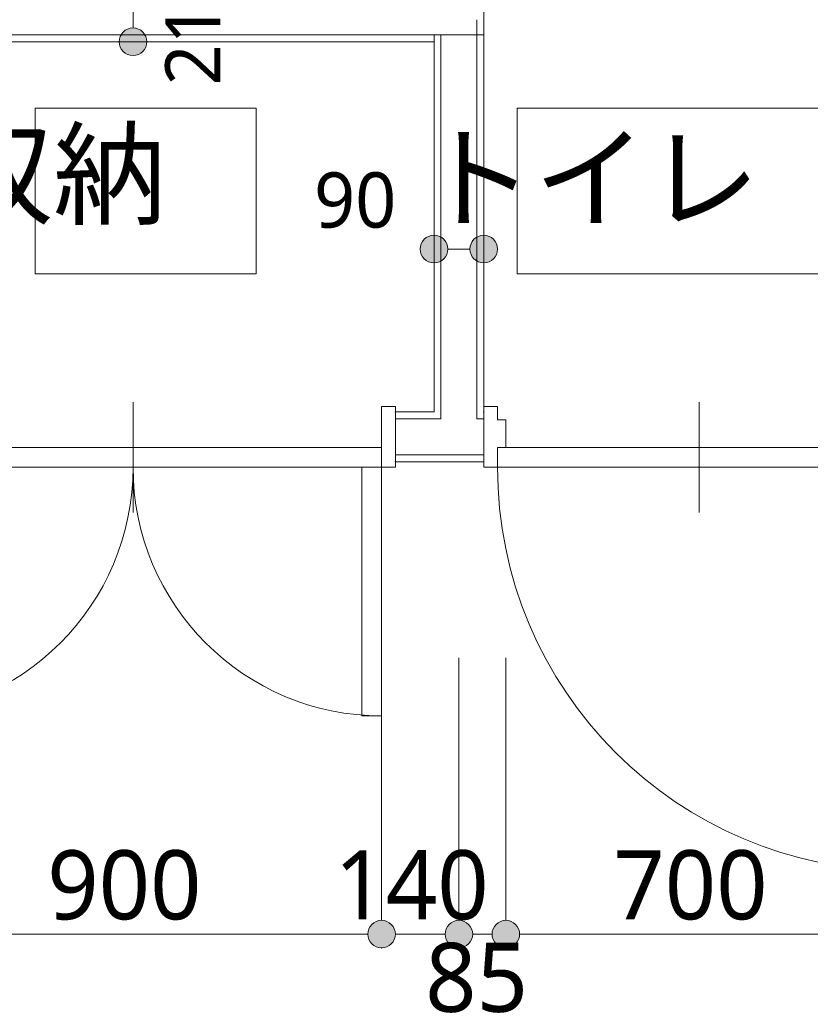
# Model space of a CAD drawing. Header units: millimetres. Extents: x 0 to 841, y 0 to 1188.
# Tile 76 of 98: x 623 to 651, y 1041 to 1077. Entities that reach past the tile are written whole.
import ezdxf
from ezdxf.xclip import XClip

# ---------------------------------------------------------------- set-up
doc = ezdxf.new("R2010")
doc.units = ezdxf.units.MM
doc.header["$MEASUREMENT"] = 0
doc.header["$XCLIPFRAME"] = 0
doc.linetypes.add('Wipeout_Contour', pattern=[1000, 0, -1000])
for name, color, linetype, lineweight in [('Archicadドア_ペン_番号__23', 7, 'Continuous', 15), ('壁-間仕切り_ペン_番号__141', 7, 'Continuous', 15), ('室名.★_ペン_番号__46', 7, 'Continuous', 13), ('寸法_ペン_番号__45', 7, 'Continuous', 13), ('寸法_ペン_番号__46', 7, 'Continuous', 13)]:
    doc.layers.add(name, color=color, linetype=linetype, lineweight=lineweight)
for name, color, linetype, lineweight, true_color in [('Archicadドア_ペン_番号__63', 251, 'Continuous', 5, 0x6a6a6a), ('壁-間仕切り_ペン_番号__161', 251, 'Continuous', 5, 0x6a6a6a), ('室名.★_ペン_番号__85', 251, 'Continuous', 5, 0x6a6a6a), ('寸法_ペン_番号__85', 251, 'Continuous', 5, 0x6a6a6a)]:
    doc.layers.add(name, color=color, linetype=linetype, lineweight=lineweight, true_color=true_color)
for name, color, linetype in [('壁-間仕切り', 7, 'Continuous'), ('室名.★', 7, 'Continuous'), ('寸法', 7, 'Continuous'), ('床', 7, 'Continuous')]:
    doc.layers.add(name, color=color, linetype=linetype)
doc.styles.add('GENERATED_STYLE_1', font='meiryo.ttc')

# ---------------------------------------------------------------- blocks, each defined once
blk = doc.blocks.new('図面_6_6', base_point=(598.263, 1001.922))
at = {"color": 254, "linetype": 'Wipeout_Contour', "lineweight": 0, "ltscale": 22881.22973}
blk.add_wipeout([(488.263, 926.959), (582.263, 926.959), (724.263, 926.959), (724.263, 969.859), (709.263, 969.859), (709.263, 976.959), (724.263, 976.959), (724.263, 1021.959), (686.663, 1021.959), (686.663, 1062.859), (655.963, 1062.859), (655.963, 1094.959), (636.763, 1094.959), (636.763, 1078.959), (614.963, 1078.959), (614.963, 1061.059), (582.263, 1061.059), (582.263, 991.959), (488.263, 991.959)], dxfattribs=at).dxf.layer = '床'
at = {"layer": '寸法', "linetype": 'Continuous', "lineweight": 0, "true_color": 0x000000}
for points in [[(635.263, 1043.959), (635.301, 1043.767), (635.409, 1043.605), (635.571, 1043.497), (635.763, 1043.459), (635.954, 1043.497), (636.116, 1043.605), (636.225, 1043.767), (636.263, 1043.959), (636.225, 1044.15), (636.116, 1044.312), (635.954, 1044.421), (635.763, 1044.459), (635.571, 1044.421), (635.409, 1044.312), (635.301, 1044.15)], [(638.063, 1043.959), (638.101, 1043.767), (638.209, 1043.605), (638.371, 1043.497), (638.563, 1043.459), (638.754, 1043.497), (638.916, 1043.605), (639.025, 1043.767), (639.063, 1043.959), (639.025, 1044.15), (638.916, 1044.312), (638.754, 1044.421), (638.563, 1044.459), (638.371, 1044.421), (638.209, 1044.312), (638.101, 1044.15)], [(639.763, 1043.959), (639.801, 1043.767), (639.909, 1043.605), (640.071, 1043.497), (640.263, 1043.459), (640.454, 1043.497), (640.616, 1043.605), (640.725, 1043.767), (640.763, 1043.959), (640.725, 1044.15), (640.616, 1044.312), (640.454, 1044.421), (640.263, 1044.459), (640.071, 1044.421), (639.909, 1044.312), (639.801, 1044.15)]]:
    blk.add_hatch(color=18, dxfattribs=at).paths.add_polyline_path(points)
at = {"layer": 'Archicadドア_ペン_番号__23', "color": 7, "linetype": 'Continuous', "lineweight": 15}
for p, q in [((635.763, 1060.859), (635.763, 1063.059)), ((635.763, 1063.059), (636.263, 1063.059)), ((639.963, 1062.579), (639.963, 1063.059)), ((640.263, 1062.579), (639.963, 1062.579)), ((640.263, 1061.579), (640.263, 1062.579)), ((617.763, 1061.579), (626.763, 1061.579)), ((626.763, 1061.579), (635.763, 1061.579)), ((626.763, 1060.859), (626.763, 1061.579)), ((626.763, 1061.579), (626.763, 1060.859)), ((635.763, 1061.579), (635.763, 1060.859)), ((639.963, 1060.859), (639.963, 1061.579)), ((639.963, 1061.579), (640.263, 1061.579)), ((639.963, 1061.579), (654.563, 1061.579)), ((639.963, 1060.859), (639.963, 1061.579)), ((626.763, 1060.859), (617.763, 1060.859)), ((635.763, 1060.859), (626.763, 1060.859)), ((636.263, 1060.859), (635.763, 1060.859)), ((639.463, 1060.859), (639.963, 1060.859)), ((654.563, 1060.859), (639.963, 1060.859))]:
    blk.add_line(p, q, dxfattribs=at)
at = {"layer": 'Archicadドア_ペン_番号__63', "color": 251, "linetype": 'Continuous', "lineweight": 5, "true_color": 0x6a6a6a}
for p, q in [((626.763, 1059.219), (626.763, 1063.219)), ((647.263, 1059.219), (647.263, 1063.219)), ((635.043, 1051.859), (635.043, 1060.859)), ((635.043, 1060.859), (635.763, 1060.859)), ((635.763, 1060.859), (635.763, 1051.859)), ((635.763, 1051.859), (635.043, 1051.859))]:
    blk.add_line(p, q, dxfattribs=at)
for centre, radius, start, end in [((617.763, 1060.859), 9, 270, 0), ((635.763, 1060.859), 9, 180, 270), ((654.563, 1060.859), 14.6, 180, 270)]:
    blk.add_arc(centre, radius, start, end, dxfattribs=at)
at = {"layer": '寸法_ペン_番号__45', "color": 7, "linetype": 'Continuous', "lineweight": 13}
for centre in [(635.763, 1043.959), (638.563, 1043.959), (640.263, 1043.959)]:
    blk.add_circle(centre, 0.5, dxfattribs=at)
at = {"layer": '寸法_ペン_番号__85', "color": 251, "linetype": 'Continuous', "lineweight": 5, "true_color": 0x6a6a6a}
for p, q in [((635.763, 1044.459), (635.763, 1053.959)), ((638.563, 1044.459), (638.563, 1053.959)), ((640.263, 1044.459), (640.263, 1053.959)), ((618.263, 1043.959), (635.263, 1043.959)), ((636.263, 1043.959), (638.063, 1043.959)), ((639.063, 1043.959), (639.763, 1043.959)), ((640.763, 1043.959), (653.763, 1043.959))]:
    blk.add_line(p, q, dxfattribs=at)
for p in [(635.763, 1043.459), (638.563, 1043.459), (640.263, 1043.459)]:
    blk.add_point(p, dxfattribs=at)
at = {"layer": '寸法_ペン_番号__46', "color": 7, "linetype": 'Continuous', "lineweight": 13, "attachment_point": 7, "style": 'GENERATED_STYLE_1'}
for s, insert, char_height, width in [('\\A1;{\\pql;\\fMeiryo|b0|i0|c128|p0;\\W1.000000;90}', (633.319, 1069.505), 2, 3.31252), ('\\A1;{\\pql;\\fMeiryo|b0|i0|c128|p0;\\W1.000000;900}', (623.657, 1044.459), 2.5, 6.21095), ('\\A1;{\\pql;\\fMeiryo|b0|i0|c128|p0;\\W1.000000;140}', (634.057, 1044.459), 2.5, 6.21095), ('\\A1;{\\pql;\\fMeiryo|b0|i0|c128|p0;\\W1.000000;700}', (644.157, 1044.459), 2.5, 6.21095), ('\\A1;{\\pql;\\fMeiryo|b0|i0|c128|p0;\\W1.000000;85}', (637.342, 1041.109), 2.5, 4.14065)]:
    blk.add_mtext(s, dxfattribs=dict(at, insert=insert, char_height=char_height, width=width))
at = {"color": 254, "linetype": 'Wipeout_Contour', "lineweight": 0, "ltscale": 3755.475016}
blk.add_wipeout([(639.213, 1076.509), (639.213, 1076.259), (639.463, 1076.259)], dxfattribs=at).dxf.layer = '壁-間仕切り'
at = {"color": 254, "linetype": 'Wipeout_Contour', "lineweight": 0, "ltscale": 4959.29873}
blk.add_wipeout([(637.913, 1062.609), (639.213, 1062.609), (639.213, 1062.859), (637.913, 1062.859)], dxfattribs=at).dxf.layer = '壁-間仕切り'
at = {"color": 254, "linetype": 'Wipeout_Contour', "lineweight": 0, "ltscale": 4952.544114}
blk.add_wipeout([(636.263, 1061.309), (636.263, 1061.059), (639.463, 1061.059), (639.463, 1061.309)], dxfattribs=at).dxf.layer = '壁-間仕切り'
at = {"color": 254, "linetype": 'Wipeout_Contour', "lineweight": 0, "ltscale": 4964.116434}
blk.add_wipeout([(623.219, 1067.859), (631.219, 1067.859), (631.219, 1073.859), (623.219, 1073.859)], dxfattribs=at).dxf.layer = '室名.★'
at = {"layer": 'Archicadドア_ペン_番号__23', "color": 7, "linetype": 'Continuous', "lineweight": 15}
for p in [(636.263, 1061.059), (639.463, 1061.059)]:
    blk.add_point(p, dxfattribs=at)
at = {"layer": '壁-間仕切り_ペン_番号__141', "color": 7, "linetype": 'Continuous', "lineweight": 15, "flags": 128}
blk.add_lwpolyline([(636.263, 1061.059), (639.463, 1061.059)], dxfattribs=at)
at = {"layer": '室名.★_ペン_番号__85', "color": 251, "linetype": 'Continuous', "lineweight": 5, "true_color": 0x6a6a6a, "flags": 128}
blk.add_lwpolyline([(623.219, 1067.859), (631.219, 1067.859), (631.219, 1073.859), (623.219, 1073.859)], close=True, dxfattribs=at)
at = {"color": 254, "linetype": 'Wipeout_Contour', "lineweight": 0, "ltscale": 3755.688481}
blk.add_wipeout([(638.663, 1077.059), (638.663, 1076.509), (639.213, 1076.509)], dxfattribs=at).dxf.layer = '壁-間仕切り'
at = {"color": 254, "linetype": 'Wipeout_Contour', "lineweight": 0, "ltscale": 5035.320436}
blk.add_wipeout([(639.463, 1076.509), (639.463, 1092.259), (639.213, 1092.259), (639.213, 1076.509)], dxfattribs=at).dxf.layer = '壁-間仕切り'
at = {"color": 254, "linetype": 'Wipeout_Contour', "lineweight": 0, "ltscale": 5035.885654}
blk.add_wipeout([(639.213, 1077.059), (639.213, 1092.509), (638.663, 1092.509), (638.663, 1077.059)], dxfattribs=at).dxf.layer = '壁-間仕切り'
at = {"color": 254, "linetype": 'Wipeout_Contour', "lineweight": 0, "ltscale": 3756.166723}
blk.add_wipeout([(639.463, 1076.509), (639.213, 1076.509), (639.463, 1076.259)], dxfattribs=at).dxf.layer = '壁-間仕切り'
at = {"layer": '壁-間仕切り_ペン_番号__141', "color": 7, "linetype": 'Continuous', "lineweight": 15, "flags": 128}
blk.add_lwpolyline([(639.463, 1076.259), (639.463, 1092.259)], dxfattribs=at)
at = {"color": 254, "linetype": 'Wipeout_Contour', "lineweight": 0, "ltscale": 3756.791839}
blk.add_wipeout([(639.213, 1077.059), (638.663, 1077.059), (639.213, 1076.509)], dxfattribs=at).dxf.layer = '壁-間仕切り'
at = {"layer": '壁-間仕切り_ペン_番号__161', "color": 251, "linetype": 'Continuous', "lineweight": 5, "true_color": 0x6a6a6a}
for p, q in [((639.213, 1076.509), (639.213, 1077.059)), ((638.663, 1076.509), (639.213, 1076.509))]:
    blk.add_line(p, q, dxfattribs=at)
at = {"color": 254, "linetype": 'Wipeout_Contour', "lineweight": 0, "ltscale": 4982.43905}
blk.add_wipeout([(639.213, 1076.509), (614.313, 1076.509), (614.313, 1076.259), (639.213, 1076.259)], dxfattribs=at).dxf.layer = '壁-間仕切り'
at = {"layer": '壁-間仕切り_ペン_番号__141', "color": 7, "linetype": 'Continuous', "lineweight": 15, "flags": 128}
blk.add_lwpolyline([(614.313, 1076.259), (639.213, 1076.259)], dxfattribs=at)
at = {"color": 254, "linetype": 'Wipeout_Contour', "lineweight": 0, "ltscale": 4983.806025}
blk.add_wipeout([(638.663, 1077.059), (614.863, 1077.059), (614.863, 1076.509), (638.663, 1076.509)], dxfattribs=at).dxf.layer = '壁-間仕切り'
at = {"layer": '寸法', "linetype": 'Continuous', "lineweight": 0, "true_color": 0x000000}
blk.add_hatch(color=18, dxfattribs=at).paths.add_polyline_path([(626.263, 1076.259), (626.301, 1076.067), (626.409, 1075.905), (626.571, 1075.797), (626.763, 1075.759), (626.954, 1075.797), (627.116, 1075.905), (627.225, 1076.067), (627.263, 1076.259), (627.225, 1076.45), (627.116, 1076.612), (626.954, 1076.721), (626.763, 1076.759), (626.571, 1076.721), (626.409, 1076.612), (626.301, 1076.45)])
at = {"layer": '壁-間仕切り_ペン_番号__161', "color": 251, "linetype": 'Continuous', "lineweight": 5, "true_color": 0x6a6a6a}
for p, q in [((614.863, 1076.509), (638.663, 1076.509)), ((638.663, 1076.509), (639.213, 1076.509))]:
    blk.add_line(p, q, dxfattribs=at)
at = {"layer": '寸法_ペン_番号__45', "color": 7, "linetype": 'Continuous', "lineweight": 13}
blk.add_circle((626.763, 1076.259), 0.5, dxfattribs=at)
at = {"layer": '寸法_ペン_番号__85', "color": 251, "linetype": 'Continuous', "lineweight": 5, "true_color": 0x6a6a6a}
blk.add_line((626.763, 1079.959), (626.763, 1076.759), dxfattribs=at)
at = {"layer": '寸法_ペン_番号__46', "color": 7, "linetype": 'Continuous', "lineweight": 13, "insert": (629.956, 1074.676), "char_height": 2, "width": 4.96876, "attachment_point": 7, "rotation": 90, "style": 'GENERATED_STYLE_1'}
blk.add_mtext('\\A1;{\\pql;\\fMeiryo|b0|i0|c128|p0;\\W1.000000;210}', dxfattribs=at)
at = {"color": 254, "linetype": 'Wipeout_Contour', "lineweight": 0, "ltscale": 4981.574966}
blk.add_wipeout([(637.663, 1076.509), (637.663, 1062.859), (637.913, 1062.859), (637.913, 1076.509)], dxfattribs=at).dxf.layer = '壁-間仕切り'
at = {"color": 254, "linetype": 'Wipeout_Contour', "lineweight": 0, "ltscale": 4984.753002}
blk.add_wipeout([(639.463, 1062.859), (639.463, 1076.509), (639.213, 1076.509), (639.213, 1062.859)], dxfattribs=at).dxf.layer = '壁-間仕切り'
at = {"layer": 'Archicadドア_ペン_番号__23', "color": 7, "linetype": 'Continuous', "lineweight": 15}
blk.add_line((639.963, 1063.059), (639.463, 1063.059), dxfattribs=at)
at = {"layer": '壁-間仕切り_ペン_番号__141', "color": 7, "linetype": 'Continuous', "lineweight": 15, "flags": 128}
for points in [[(637.663, 1076.509), (637.663, 1062.859)], [(639.463, 1062.859), (639.463, 1076.509)]]:
    blk.add_lwpolyline(points, dxfattribs=at)
at = {"color": 254, "linetype": 'Wipeout_Contour', "lineweight": 0, "ltscale": 4983.163384}
blk.add_wipeout([(637.913, 1076.509), (637.913, 1062.859), (639.213, 1062.859), (639.213, 1076.509)], dxfattribs=at).dxf.layer = '壁-間仕切り'
at = {"layer": '寸法', "linetype": 'Continuous', "lineweight": 0, "true_color": 0x000000}
for points in [[(637.163, 1068.755), (637.201, 1068.564), (637.309, 1068.401), (637.471, 1068.293), (637.663, 1068.255), (637.854, 1068.293), (638.016, 1068.401), (638.125, 1068.564), (638.163, 1068.755), (638.125, 1068.946), (638.016, 1069.108), (637.854, 1069.217), (637.663, 1069.255), (637.471, 1069.217), (637.309, 1069.108), (637.201, 1068.946)], [(638.963, 1068.755), (639.001, 1068.564), (639.109, 1068.401), (639.271, 1068.293), (639.463, 1068.255), (639.654, 1068.293), (639.816, 1068.401), (639.925, 1068.564), (639.963, 1068.755), (639.925, 1068.946), (639.816, 1069.108), (639.654, 1069.217), (639.463, 1069.255), (639.271, 1069.217), (639.109, 1069.108), (639.001, 1068.946)]]:
    blk.add_hatch(color=18, dxfattribs=at).paths.add_polyline_path(points)
at = {"layer": '壁-間仕切り_ペン_番号__141', "color": 7, "linetype": 'Continuous', "lineweight": 15, "flags": 128}
for points in [[(637.663, 1076.509), (637.913, 1076.509)], [(637.913, 1076.509), (639.213, 1076.509)], [(639.213, 1076.509), (639.463, 1076.509)]]:
    blk.add_lwpolyline(points, dxfattribs=at)
at = {"layer": '壁-間仕切り_ペン_番号__161', "color": 251, "linetype": 'Continuous', "lineweight": 5, "true_color": 0x6a6a6a}
for p, q in [((637.913, 1076.509), (637.913, 1062.859)), ((639.213, 1062.859), (639.213, 1076.509)), ((637.913, 1062.859), (637.913, 1062.609)), ((639.213, 1062.609), (639.213, 1062.859))]:
    blk.add_line(p, q, dxfattribs=at)
at = {"layer": '寸法_ペン_番号__45', "color": 7, "linetype": 'Continuous', "lineweight": 13}
for centre in [(637.663, 1068.755), (639.463, 1068.755)]:
    blk.add_circle(centre, 0.5, dxfattribs=at)
at = {"layer": '寸法_ペン_番号__85', "color": 251, "linetype": 'Continuous', "lineweight": 5, "true_color": 0x6a6a6a}
blk.add_line((638.963, 1068.755), (638.163, 1068.755), dxfattribs=at)
at = {"color": 254, "linetype": 'Wipeout_Contour', "lineweight": 0, "ltscale": 4957.702702}
blk.add_wipeout([(637.663, 1062.609), (637.913, 1062.609), (637.913, 1062.859), (637.663, 1062.859)], dxfattribs=at).dxf.layer = '壁-間仕切り'
at = {"color": 254, "linetype": 'Wipeout_Contour', "lineweight": 0, "ltscale": 4960.895966}
blk.add_wipeout([(639.213, 1062.609), (639.463, 1062.609), (639.463, 1062.859), (639.213, 1062.859)], dxfattribs=at).dxf.layer = '壁-間仕切り'
at = {"layer": 'Archicadドア_ペン_番号__23', "color": 7, "linetype": 'Continuous', "lineweight": 15}
blk.add_point((639.463, 1062.859), dxfattribs=at)
at = {"color": 254, "linetype": 'Wipeout_Contour', "lineweight": 0, "ltscale": 4956.00554}
blk.add_wipeout([(636.263, 1062.859), (636.263, 1062.609), (637.663, 1062.609), (637.663, 1062.859)], dxfattribs=at).dxf.layer = '壁-間仕切り'
at = {"color": 254, "linetype": 'Wipeout_Contour', "lineweight": 0, "ltscale": 4958.239669}
blk.add_wipeout([(639.213, 1061.309), (639.463, 1061.309), (639.463, 1062.609), (639.213, 1062.609)], dxfattribs=at).dxf.layer = '壁-間仕切り'
at = {"layer": 'Archicadドア_ペン_番号__23', "color": 7, "linetype": 'Continuous', "lineweight": 15}
for p, q in [((639.463, 1063.059), (639.463, 1062.559)), ((639.463, 1061.359), (639.463, 1060.859))]:
    blk.add_line(p, q, dxfattribs=at)
blk.add_point((636.263, 1062.859), dxfattribs=at)
at = {"layer": '壁-間仕切り_ペン_番号__141', "color": 7, "linetype": 'Continuous', "lineweight": 15}
for p, q in [((639.463, 1062.609), (639.463, 1062.859)), ((639.463, 1061.309), (639.463, 1062.609)), ((639.463, 1061.059), (639.463, 1061.309))]:
    blk.add_line(p, q, dxfattribs=at)
at = {"layer": '壁-間仕切り_ペン_番号__141', "color": 7, "linetype": 'Continuous', "lineweight": 15, "flags": 128}
blk.add_lwpolyline([(637.663, 1062.859), (636.263, 1062.859)], dxfattribs=at)
at = {"color": 254, "linetype": 'Wipeout_Contour', "lineweight": 0, "ltscale": 4956.641577}
blk.add_wipeout([(637.913, 1061.309), (639.213, 1061.309), (639.213, 1062.609), (637.913, 1062.609)], dxfattribs=at).dxf.layer = '壁-間仕切り'
at = {"layer": '壁-間仕切り_ペン_番号__161', "color": 251, "linetype": 'Continuous', "lineweight": 5, "true_color": 0x6a6a6a}
for p, q in [((639.213, 1062.609), (639.213, 1062.859)), ((639.463, 1062.609), (639.213, 1062.609)), ((639.213, 1061.309), (639.463, 1061.309))]:
    blk.add_line(p, q, dxfattribs=at)
at = {"color": 254, "linetype": 'Wipeout_Contour', "lineweight": 0, "ltscale": 4953.60396}
blk.add_wipeout([(636.263, 1061.309), (637.913, 1061.309), (637.913, 1062.609), (636.263, 1062.609)], dxfattribs=at).dxf.layer = '壁-間仕切り'
at = {"layer": 'Archicadドア_ペン_番号__23', "color": 7, "linetype": 'Continuous', "lineweight": 15}
for p, q in [((636.263, 1063.059), (636.263, 1062.559)), ((636.263, 1061.359), (636.263, 1060.859))]:
    blk.add_line(p, q, dxfattribs=at)
at = {"layer": '壁-間仕切り_ペン_番号__141', "color": 7, "linetype": 'Continuous', "lineweight": 15}
for p, q in [((636.263, 1062.609), (636.263, 1062.859)), ((636.263, 1061.309), (636.263, 1062.609)), ((636.263, 1061.059), (636.263, 1061.309))]:
    blk.add_line(p, q, dxfattribs=at)
at = {"layer": '壁-間仕切り_ペン_番号__161', "color": 251, "linetype": 'Continuous', "lineweight": 5, "true_color": 0x6a6a6a}
for p, q in [((637.913, 1062.859), (637.913, 1062.609)), ((637.913, 1062.609), (636.263, 1062.609)), ((636.263, 1061.309), (637.913, 1061.309)), ((637.913, 1061.309), (639.213, 1061.309))]:
    blk.add_line(p, q, dxfattribs=at)
at = {"layer": '室名.★_ペン_番号__46', "color": 7, "linetype": 'Continuous', "lineweight": 13, "insert": (627.219, 1072.964), "char_height": 3, "attachment_point": 2, "style": 'GENERATED_STYLE_1'}
blk.add_mtext('\\A1;{\\pqc;\\pt0,920;\\fMeiryo|b0|i0|c128|p0;\\W1.000000;収納\\fMeiryo|b0|i0|c128|p0;\\W1.000000;\\A1{\\H.66x;\\S^  ;}\\fMeiryo|b0|i0|c128|p0;\\W1.000000;\\fMeiryo|b0|i0|c128|p0;\\W1.000000;\\A1{\\H.66x;\\S^  ;}\\fMeiryo|b0|i0|c128|p0;\\W1.000000;\\fMeiryo|b0|i0|c128|p0;\\W1.000000;\\fMeiryo|b0|i0|c128|p0;\\W1.000000;\\fMeiryo|b0|i0|c128|p0;\\W1.000000;\\fMeiryo|b0|i0|c128|p0;\\W1.000000;\\fMeiryo|b0|i0|c128|p0;\\W1.000000;\\fMeiryo|b0|i0|c128|p0;\\W1.000000;\\A1{\\H.66x;\\S^  ;}\\fMeiryo|b0|i0|c128|p0;\\W1.000000;\\fMeiryo|b0|i0|c128|p0;\\W1.000000;\\A1{\\H.66x;\\S^  ;}\\fMeiryo|b0|i0|c128|p0;\\W1.000000;\\fMeiryo|b0|i0|c128|p0;\\W1.000000;\\fMeiryo|b0|i0|c128|p0;\\W1.000000;\\fMeiryo|b0|i0|c128|p0;\\W1.000000;\\fMeiryo|b0|i0|c128|p0;\\W1.000000;\\fMeiryo|b0|i0|c128|p0;\\W1.000000;\\fMeiryo|b0|i0|c128|p0;\\W1.000000;\\A1{\\H.66x;\\S^  ;}\\fMeiryo|b0|i0|c128|p0;\\W1.000000;\\fMeiryo|b0|i0|c128|p0;\\W1.000000;\\A1{\\H.66x;\\S^  ;}\\fMeiryo|b0|i0|c128|p0;\\W1.000000;\\fMeiryo|b0|i0|c128|p0;\\W1.000000;\\fMeiryo|b0|i0|c128|p0;\\W1.000000;\\fMeiryo|b0|i0|c128|p0;\\W1.000000;\\fMeiryo|b0|i0|c128|p0;\\W1.000000;\\fMeiryo|b0|i0|c128|p0;\\W1.000000;\\fMeiryo|b0|i0|c128|p0;\\W1.000000;\\A1{\\H.66x;\\S^  ;}\\fMeiryo|b0|i0|c128|p0;\\W1.000000;\\fMeiryo|b0|i0|c128|p0;\\W1.000000;\\A1{\\H.66x;\\S^  ;}\\fMeiryo|b0|i0|c128|p0;\\W1.000000;\\fMeiryo|b0|i0|c128|p0;\\W1.000000;\\fMeiryo|b0|i0|c128|p0;\\W1.000000;\\fMeiryo|b0|i0|c128|p0;\\W1.000000;\\fMeiryo|b0|i0|c128|p0;\\W1.000000;\\fMeiryo|b0|i0|c128|p0;\\W1.000000;\\fMeiryo|b0|i0|c128|p0;\\W1.000000;\\A1{\\H.66x;\\S^  ;}\\fMeiryo|b0|i0|c128|p0;\\W1.000000;\\fMeiryo|b0|i0|c128|p0;\\W1.000000;\\A1{\\H.66x;\\S^  ;}\\fMeiryo|b0|i0|c128|p0;\\W1.000000;\\fMeiryo|b0|i0|c128|p0;\\W1.000000;\\fMeiryo|b0|i0|c128|p0;\\W1.000000;\\fMeiryo|b0|i0|c128|p0;\\W1.000000;\\fMeiryo|b0|i0|c128|p0;\\W1.000000;\\fMeiryo|b0|i0|c128|p0;\\W1.000000;\\fMeiryo|b0|i0|c128|p0;\\W1.000000;\\fMeiryo|b0|i0|c128|p0;\\W1.000000;}', dxfattribs=at)
at = {"color": 254, "linetype": 'Wipeout_Contour', "lineweight": 0, "ltscale": 5003.925554}
blk.add_wipeout([(640.677, 1067.859), (652.677, 1067.859), (652.677, 1073.859), (640.677, 1073.859)], dxfattribs=at).dxf.layer = '室名.★'
at = {"layer": '室名.★_ペン_番号__85', "color": 251, "linetype": 'Continuous', "lineweight": 5, "true_color": 0x6a6a6a, "flags": 128}
blk.add_lwpolyline([(640.677, 1067.859), (652.677, 1067.859), (652.677, 1073.859), (640.677, 1073.859)], close=True, dxfattribs=at)
at = {"layer": '室名.★_ペン_番号__46', "color": 7, "linetype": 'Continuous', "lineweight": 13, "char_height": 3, "attachment_point": 2, "style": 'GENERATED_STYLE_1'}
for s, insert in [('\\A1;{\\pqc;\\pt0,920;\\fMeiryo|b0|i0|c128|p0;\\W1.000000;MB\\fMeiryo|b0|i0|c128|p0;\\W1.000000;\\A1{\\H.66x;\\S^  ;}\\fMeiryo|b0|i0|c128|p0;\\W1.000000;\\fMeiryo|b0|i0|c128|p0;\\W1.000000;\\A1{\\H.66x;\\S^  ;}\\fMeiryo|b0|i0|c128|p0;\\W1.000000;\\fMeiryo|b0|i0|c128|p0;\\W1.000000;\\fMeiryo|b0|i0|c128|p0;\\W1.000000;\\fMeiryo|b0|i0|c128|p0;\\W1.000000;\\fMeiryo|b0|i0|c128|p0;\\W1.000000;\\fMeiryo|b0|i0|c128|p0;\\W1.000000;\\fMeiryo|b0|i0|c128|p0;\\W1.000000;\\A1{\\H.66x;\\S^  ;}\\fMeiryo|b0|i0|c128|p0;\\W1.000000;\\fMeiryo|b0|i0|c128|p0;\\W1.000000;\\A1{\\H.66x;\\S^  ;}\\fMeiryo|b0|i0|c128|p0;\\W1.000000;\\fMeiryo|b0|i0|c128|p0;\\W1.000000;\\fMeiryo|b0|i0|c128|p0;\\W1.000000;\\fMeiryo|b0|i0|c128|p0;\\W1.000000;\\fMeiryo|b0|i0|c128|p0;\\W1.000000;\\fMeiryo|b0|i0|c128|p0;\\W1.000000;\\fMeiryo|b0|i0|c128|p0;\\W1.000000;\\A1{\\H.66x;\\S^  ;}\\fMeiryo|b0|i0|c128|p0;\\W1.000000;\\fMeiryo|b0|i0|c128|p0;\\W1.000000;\\A1{\\H.66x;\\S^  ;}\\fMeiryo|b0|i0|c128|p0;\\W1.000000;\\fMeiryo|b0|i0|c128|p0;\\W1.000000;\\fMeiryo|b0|i0|c128|p0;\\W1.000000;\\fMeiryo|b0|i0|c128|p0;\\W1.000000;\\fMeiryo|b0|i0|c128|p0;\\W1.000000;\\fMeiryo|b0|i0|c128|p0;\\W1.000000;\\fMeiryo|b0|i0|c128|p0;\\W1.000000;\\A1{\\H.66x;\\S^  ;}\\fMeiryo|b0|i0|c128|p0;\\W1.000000;\\fMeiryo|b0|i0|c128|p0;\\W1.000000;\\A1{\\H.66x;\\S^  ;}\\fMeiryo|b0|i0|c128|p0;\\W1.000000;\\fMeiryo|b0|i0|c128|p0;\\W1.000000;\\fMeiryo|b0|i0|c128|p0;\\W1.000000;\\fMeiryo|b0|i0|c128|p0;\\W1.000000;\\fMeiryo|b0|i0|c128|p0;\\W1.000000;\\fMeiryo|b0|i0|c128|p0;\\W1.000000;\\fMeiryo|b0|i0|c128|p0;\\W1.000000;\\A1{\\H.66x;\\S^  ;}\\fMeiryo|b0|i0|c128|p0;\\W1.000000;\\fMeiryo|b0|i0|c128|p0;\\W1.000000;\\A1{\\H.66x;\\S^  ;}\\fMeiryo|b0|i0|c128|p0;\\W1.000000;\\fMeiryo|b0|i0|c128|p0;\\W1.000000;\\fMeiryo|b0|i0|c128|p0;\\W1.000000;\\fMeiryo|b0|i0|c128|p0;\\W1.000000;\\fMeiryo|b0|i0|c128|p0;\\W1.000000;\\fMeiryo|b0|i0|c128|p0;\\W1.000000;\\fMeiryo|b0|i0|c128|p0;\\W1.000000;\\fMeiryo|b0|i0|c128|p0;\\W1.000000;}', (626.979, 1089.124)), ('\\A1;{\\pqc;\\pt0,920;\\fMeiryo|b0|i0|c128|p0;\\W1.000000;PS3\\fMeiryo|b0|i0|c128|p0;\\W1.000000;\\A1{\\H.66x;\\S^  ;}\\fMeiryo|b0|i0|c128|p0;\\W1.000000;\\fMeiryo|b0|i0|c128|p0;\\W1.000000;\\A1{\\H.66x;\\S^  ;}\\fMeiryo|b0|i0|c128|p0;\\W1.000000;\\fMeiryo|b0|i0|c128|p0;\\W1.000000;\\fMeiryo|b0|i0|c128|p0;\\W1.000000;\\fMeiryo|b0|i0|c128|p0;\\W1.000000;\\fMeiryo|b0|i0|c128|p0;\\W1.000000;\\fMeiryo|b0|i0|c128|p0;\\W1.000000;\\fMeiryo|b0|i0|c128|p0;\\W1.000000;\\A1{\\H.66x;\\S^  ;}\\fMeiryo|b0|i0|c128|p0;\\W1.000000;\\fMeiryo|b0|i0|c128|p0;\\W1.000000;\\A1{\\H.66x;\\S^  ;}\\fMeiryo|b0|i0|c128|p0;\\W1.000000;\\fMeiryo|b0|i0|c128|p0;\\W1.000000;\\fMeiryo|b0|i0|c128|p0;\\W1.000000;\\fMeiryo|b0|i0|c128|p0;\\W1.000000;\\fMeiryo|b0|i0|c128|p0;\\W1.000000;\\fMeiryo|b0|i0|c128|p0;\\W1.000000;\\fMeiryo|b0|i0|c128|p0;\\W1.000000;\\A1{\\H.66x;\\S^  ;}\\fMeiryo|b0|i0|c128|p0;\\W1.000000;\\fMeiryo|b0|i0|c128|p0;\\W1.000000;\\A1{\\H.66x;\\S^  ;}\\fMeiryo|b0|i0|c128|p0;\\W1.000000;\\fMeiryo|b0|i0|c128|p0;\\W1.000000;\\fMeiryo|b0|i0|c128|p0;\\W1.000000;\\fMeiryo|b0|i0|c128|p0;\\W1.000000;\\fMeiryo|b0|i0|c128|p0;\\W1.000000;\\fMeiryo|b0|i0|c128|p0;\\W1.000000;\\fMeiryo|b0|i0|c128|p0;\\W1.000000;\\A1{\\H.66x;\\S^  ;}\\fMeiryo|b0|i0|c128|p0;\\W1.000000;\\fMeiryo|b0|i0|c128|p0;\\W1.000000;\\A1{\\H.66x;\\S^  ;}\\fMeiryo|b0|i0|c128|p0;\\W1.000000;\\fMeiryo|b0|i0|c128|p0;\\W1.000000;\\fMeiryo|b0|i0|c128|p0;\\W1.000000;\\fMeiryo|b0|i0|c128|p0;\\W1.000000;\\fMeiryo|b0|i0|c128|p0;\\W1.000000;\\fMeiryo|b0|i0|c128|p0;\\W1.000000;\\fMeiryo|b0|i0|c128|p0;\\W1.000000;\\A1{\\H.66x;\\S^  ;}\\fMeiryo|b0|i0|c128|p0;\\W1.000000;\\fMeiryo|b0|i0|c128|p0;\\W1.000000;\\A1{\\H.66x;\\S^  ;}\\fMeiryo|b0|i0|c128|p0;\\W1.000000;\\fMeiryo|b0|i0|c128|p0;\\W1.000000;\\fMeiryo|b0|i0|c128|p0;\\W1.000000;\\fMeiryo|b0|i0|c128|p0;\\W1.000000;\\fMeiryo|b0|i0|c128|p0;\\W1.000000;\\fMeiryo|b0|i0|c128|p0;\\W1.000000;\\fMeiryo|b0|i0|c128|p0;\\W1.000000;\\fMeiryo|b0|i0|c128|p0;\\W1.000000;}', (660.863, 1085.458)), ('\\A1;{\\pqc;\\pt0,920;\\fMeiryo|b0|i0|c128|p0;\\W1.000000;トイレ\\fMeiryo|b0|i0|c128|p0;\\W1.000000;\\A1{\\H.66x;\\S^  ;}\\fMeiryo|b0|i0|c128|p0;\\W1.000000;\\fMeiryo|b0|i0|c128|p0;\\W1.000000;\\A1{\\H.66x;\\S^  ;}\\fMeiryo|b0|i0|c128|p0;\\W1.000000;\\fMeiryo|b0|i0|c128|p0;\\W1.000000;\\fMeiryo|b0|i0|c128|p0;\\W1.000000;\\fMeiryo|b0|i0|c128|p0;\\W1.000000;\\fMeiryo|b0|i0|c128|p0;\\W1.000000;\\fMeiryo|b0|i0|c128|p0;\\W1.000000;\\fMeiryo|b0|i0|c128|p0;\\W1.000000;\\A1{\\H.66x;\\S^  ;}\\fMeiryo|b0|i0|c128|p0;\\W1.000000;\\fMeiryo|b0|i0|c128|p0;\\W1.000000;\\A1{\\H.66x;\\S^  ;}\\fMeiryo|b0|i0|c128|p0;\\W1.000000;\\fMeiryo|b0|i0|c128|p0;\\W1.000000;\\fMeiryo|b0|i0|c128|p0;\\W1.000000;\\fMeiryo|b0|i0|c128|p0;\\W1.000000;\\fMeiryo|b0|i0|c128|p0;\\W1.000000;\\fMeiryo|b0|i0|c128|p0;\\W1.000000;\\fMeiryo|b0|i0|c128|p0;\\W1.000000;\\A1{\\H.66x;\\S^  ;}\\fMeiryo|b0|i0|c128|p0;\\W1.000000;\\fMeiryo|b0|i0|c128|p0;\\W1.000000;\\A1{\\H.66x;\\S^  ;}\\fMeiryo|b0|i0|c128|p0;\\W1.000000;\\fMeiryo|b0|i0|c128|p0;\\W1.000000;\\fMeiryo|b0|i0|c128|p0;\\W1.000000;\\fMeiryo|b0|i0|c128|p0;\\W1.000000;\\fMeiryo|b0|i0|c128|p0;\\W1.000000;\\fMeiryo|b0|i0|c128|p0;\\W1.000000;\\fMeiryo|b0|i0|c128|p0;\\W1.000000;\\A1{\\H.66x;\\S^  ;}\\fMeiryo|b0|i0|c128|p0;\\W1.000000;\\fMeiryo|b0|i0|c128|p0;\\W1.000000;\\A1{\\H.66x;\\S^  ;}\\fMeiryo|b0|i0|c128|p0;\\W1.000000;\\fMeiryo|b0|i0|c128|p0;\\W1.000000;\\fMeiryo|b0|i0|c128|p0;\\W1.000000;\\fMeiryo|b0|i0|c128|p0;\\W1.000000;\\fMeiryo|b0|i0|c128|p0;\\W1.000000;\\fMeiryo|b0|i0|c128|p0;\\W1.000000;\\fMeiryo|b0|i0|c128|p0;\\W1.000000;\\A1{\\H.66x;\\S^  ;}\\fMeiryo|b0|i0|c128|p0;\\W1.000000;\\fMeiryo|b0|i0|c128|p0;\\W1.000000;\\A1{\\H.66x;\\S^  ;}\\fMeiryo|b0|i0|c128|p0;\\W1.000000;\\fMeiryo|b0|i0|c128|p0;\\W1.000000;\\fMeiryo|b0|i0|c128|p0;\\W1.000000;\\fMeiryo|b0|i0|c128|p0;\\W1.000000;\\fMeiryo|b0|i0|c128|p0;\\W1.000000;\\fMeiryo|b0|i0|c128|p0;\\W1.000000;\\fMeiryo|b0|i0|c128|p0;\\W1.000000;\\fMeiryo|b0|i0|c128|p0;\\W1.000000;}', (646.677, 1072.828)), ('\\A1;{\\pqc;\\pt0,920;\\fMeiryo|b0|i0|c128|p0;\\W1.000000;収納\\fMeiryo|b0|i0|c128|p0;\\W1.000000;\\A1{\\H.66x;\\S^  ;}\\fMeiryo|b0|i0|c128|p0;\\W1.000000;\\fMeiryo|b0|i0|c128|p0;\\W1.000000;\\A1{\\H.66x;\\S^  ;}\\fMeiryo|b0|i0|c128|p0;\\W1.000000;\\fMeiryo|b0|i0|c128|p0;\\W1.000000;\\fMeiryo|b0|i0|c128|p0;\\W1.000000;\\fMeiryo|b0|i0|c128|p0;\\W1.000000;\\fMeiryo|b0|i0|c128|p0;\\W1.000000;\\fMeiryo|b0|i0|c128|p0;\\W1.000000;\\fMeiryo|b0|i0|c128|p0;\\W1.000000;\\A1{\\H.66x;\\S^  ;}\\fMeiryo|b0|i0|c128|p0;\\W1.000000;\\fMeiryo|b0|i0|c128|p0;\\W1.000000;\\A1{\\H.66x;\\S^  ;}\\fMeiryo|b0|i0|c128|p0;\\W1.000000;\\fMeiryo|b0|i0|c128|p0;\\W1.000000;\\fMeiryo|b0|i0|c128|p0;\\W1.000000;\\fMeiryo|b0|i0|c128|p0;\\W1.000000;\\fMeiryo|b0|i0|c128|p0;\\W1.000000;\\fMeiryo|b0|i0|c128|p0;\\W1.000000;\\fMeiryo|b0|i0|c128|p0;\\W1.000000;\\A1{\\H.66x;\\S^  ;}\\fMeiryo|b0|i0|c128|p0;\\W1.000000;\\fMeiryo|b0|i0|c128|p0;\\W1.000000;\\A1{\\H.66x;\\S^  ;}\\fMeiryo|b0|i0|c128|p0;\\W1.000000;\\fMeiryo|b0|i0|c128|p0;\\W1.000000;\\fMeiryo|b0|i0|c128|p0;\\W1.000000;\\fMeiryo|b0|i0|c128|p0;\\W1.000000;\\fMeiryo|b0|i0|c128|p0;\\W1.000000;\\fMeiryo|b0|i0|c128|p0;\\W1.000000;\\fMeiryo|b0|i0|c128|p0;\\W1.000000;\\A1{\\H.66x;\\S^  ;}\\fMeiryo|b0|i0|c128|p0;\\W1.000000;\\fMeiryo|b0|i0|c128|p0;\\W1.000000;\\A1{\\H.66x;\\S^  ;}\\fMeiryo|b0|i0|c128|p0;\\W1.000000;\\fMeiryo|b0|i0|c128|p0;\\W1.000000;\\fMeiryo|b0|i0|c128|p0;\\W1.000000;\\fMeiryo|b0|i0|c128|p0;\\W1.000000;\\fMeiryo|b0|i0|c128|p0;\\W1.000000;\\fMeiryo|b0|i0|c128|p0;\\W1.000000;\\fMeiryo|b0|i0|c128|p0;\\W1.000000;\\A1{\\H.66x;\\S^  ;}\\fMeiryo|b0|i0|c128|p0;\\W1.000000;\\fMeiryo|b0|i0|c128|p0;\\W1.000000;\\A1{\\H.66x;\\S^  ;}\\fMeiryo|b0|i0|c128|p0;\\W1.000000;\\fMeiryo|b0|i0|c128|p0;\\W1.000000;\\fMeiryo|b0|i0|c128|p0;\\W1.000000;\\fMeiryo|b0|i0|c128|p0;\\W1.000000;\\fMeiryo|b0|i0|c128|p0;\\W1.000000;\\fMeiryo|b0|i0|c128|p0;\\W1.000000;\\fMeiryo|b0|i0|c128|p0;\\W1.000000;\\fMeiryo|b0|i0|c128|p0;\\W1.000000;}', (661.384, 1072.964))]:
    blk.add_mtext(s, dxfattribs=dict(at, insert=insert))

msp = doc.modelspace()

# ---------------------------------------------------------------- block references
at = {"color": 7, "linetype": 'Continuous', "lineweight": 5}
ref = msp.add_blockref('図面_6_6', (598.263, 1001.922), dxfattribs=at)
XClip(ref).set_block_clipping_path([(424.0552611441, 854.4891387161), (772.4698611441, 1149.3547809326)])

doc.saveas('drawing.dxf')
